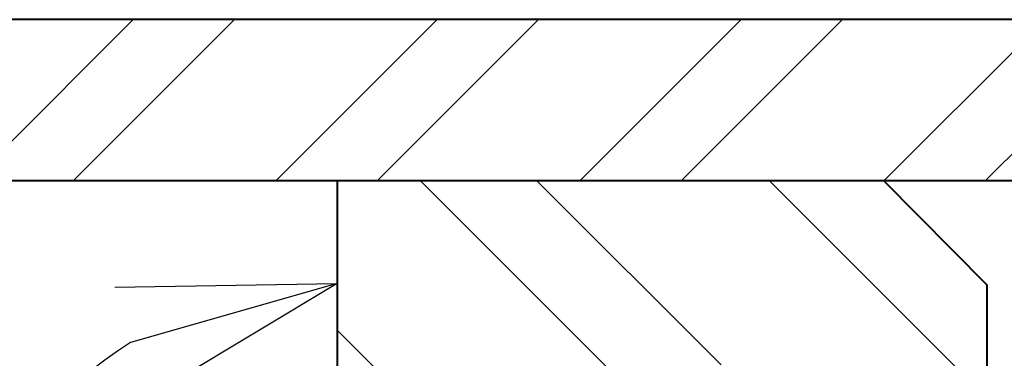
# Model space of a CAD drawing. Header units: metres. Extents: x -113 to 705, y -50 to 519.
# Tile 178 of 208: x 108.68 to 115.55, y 310.24 to 312.6. Entities that reach past the tile are written whole.
import ezdxf
from ezdxf.enums import TextEntityAlignment as Align

# ---------------------------------------------------------------- set-up
doc = ezdxf.new("R2010")
doc.units = ezdxf.units.M
doc.header["$MEASUREMENT"] = 0
for name, color, linetype, lineweight in [('B_ANNO_DIM', 7, 'Continuous', 18), ('B_DETAIL', 7, 'Continuous', 18), ('B_DETAIL_OBJ', 7, 'Continuous', 40), ('B_STEEL', 92, 'Continuous', 18)]:
    doc.layers.add(name, color=color, linetype=linetype, lineweight=lineweight)
doc.styles.add('Annotative', font='calibri.ttf', dxfattribs={"height": 0.0625})
doc.styles.get("Standard").update_dxf_attribs({"font": 'calibri.ttf'})
doc.dimstyles.new('Annotative', dxfattribs={"dimscale": 0, "dimtxt": 0.0625, "dimasz": 0.0625, "dimexe": 0.03125, "dimexo": 0.03125, "dimgap": 0.03125, "dimtad": 1, "dimdec": 3, "dimzin": 3, "dimdsep": 46, "dimlunit": 4, "dimtxsty": 'Standard', "dimblk": 'OPEN30', "dimcen": 0.03125, "dimaunit": 1, "dimadec": 0, "dimazin": 3, "dimtfac": 0.75, "dimtdec": 3, "dimtofl": 0, "dimtmove": 0, "dimatfit": 3, "dimldrblk": 'OPEN30', "dimfxl": 1, "dimtfill": 1, "dimfrac": 1, "dimtolj": 1, "dimtzin": 0, "dimarcsym": 0})

# ---------------------------------------------------------------- blocks, each defined once
blk = doc.blocks.new('_Open30')
at = {"color": 0, "linetype": 'ByBlock', "lineweight": -2}
for p, q in [((-1, 0.2679), (0, 0)), ((0, 0), (-1, -0.2679)), ((0, 0), (-1, 0))]:
    blk.add_line(p, q, dxfattribs=at)
blk = doc.blocks.new('*D1872')
at = {"layer": 'B_ANNO_DIM', "color": 0, "lineweight": -2, "transparency": 16777216}
blk.add_arc((223.7265, 41.1888), 2.7299, 121.89276, 193.10724, dxfattribs=at)
at = {"layer": 'Defpoints', "color": 0, "transparency": 16777216}
for p in [(223.7265, 44.6384), (221.7962, 43.1192), (223.7134, 41.1758), (223.7265, 38.7952), (218.3251, 35.7874)]:
    blk.add_point(p, dxfattribs=at)
at = {"layer": 'B_ANNO_DIM', "color": 0, "lineweight": -2, "transparency": 16777216, "xscale": 1.5, "yscale": 1.5, "zscale": 1.5}
for p, rotation in [((223.7265, 43.9187), 15.94637913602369), ((221.7962, 39.2585), 299.0536208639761)]:
    blk.add_blockref('_Open30', p, dxfattribs=dict(at, rotation=rotation))
at = {"layer": 'B_ANNO_DIM', "color": 0, "transparency": 16777216, "insert": (219.5631, 42.0338), "char_height": 1.5, "attachment_point": 5, "rotation": 78.52758, "bg_fill": 3, "box_fill_scale": 1.25, "bg_fill_color": 256, "bg_fill_true_color": 13158600, "bg_fill_transparency": 0}
blk.add_mtext('\\A1;135°', dxfattribs=at)
blk = doc.blocks.new('*U1841')
at = {"layer": 'B_DETAIL'}
h = blk.add_hatch(dxfattribs=at)
h.set_pattern_fill('ANSI32', color=256, scale=4.592338, angle=90)
h.set_pattern_definition([(135, (232.285, -13.9113), (-1.217727, -1.217727), []), (135, (232.285, -13.0995), (-1.217727, -1.217727), [])])
h.paths.add_polyline_path([(223.7265, 44.6384), (227.5382, 44.6384), (228.2622, 43.908), (228.2622, 42.8156), (228.0858, 42.6329), (227.09, 42.6334, 0.901732), (225.8516, 42.9212), (225.0788, 40.6767, 1), (226.2874, 40.2606), (226.4187, 40.642, -0.714138), (227.5375, 40.2581), (227.5382, 38.7952), (223.7265, 38.7952)])
at = {"layer": 'B_STEEL'}
h = blk.add_hatch(dxfattribs=at)
h.set_pattern_fill('ANSI32', color=256, scale=4)
h.set_pattern_definition([(45, (147.736, -313.11), (-1.06066, 1.06066), []), (45, (148.4431, -313.11), (-1.06066, 1.06066), [])])
h.paths.add_polyline_path([(234.1182, 45.7634), (243.5557, 45.7634), (244.8491, 44.6384), (234.1182, 44.6384)])
h.paths.add_polyline_path([(228.2622, 45.7634), (234.1182, 45.7634), (234.1182, 44.6384), (228.2622, 44.6384)])
h.paths.add_polyline_path([(207.8419, 45.7634), (228.2622, 45.7634), (228.2622, 44.6384), (206.5558, 44.6384)])
h.paths.add_polyline_path([(185.5489, 45.7634), (190.2529, 45.7634), (191.5421, 44.6384), (185.5489, 44.6384)])
h.paths.add_polyline_path([(248.5785, 45.7634), (252.0101, 45.7634), (252.0101, 44.6384), (247.2851, 44.6384)])
at = {"layer": 'B_DETAIL_OBJ', "flags": 128}
blk.add_lwpolyline([(223.7265, 44.6384), (223.7265, 38.7952), (227.5382, 38.7952), (227.5375, 40.2581, 0.713683), (226.4192, 40.6426)], format="xyb", dxfattribs=at)
blk.add_lwpolyline([(228.0844, 42.6314), (228.2622, 42.8156), (228.2622, 43.908), (227.5382, 44.6384)], dxfattribs=at)
at = {"style": 'Annotative'}
blk.add_attdef('DIM4', text='', height=1.5, dxfattribs=at).set_placement((73.9918, 167.7838), align=Align.MIDDLE_CENTER)
at = {"layer": 'B_ANNO_DIM'}
dim = blk.add_angular_dim_2l(base=(221.7962, 43.1192), line1=((223.7265, 44.6384), (223.7265, 38.7952)), line2=((218.3251, 35.7874), (223.7134, 41.1758)), dimstyle='Annotative', dxfattribs=at)
dim.commit()
dim.dimension.update_dxf_attribs({"geometry": '*D1872', "text_midpoint": (221.0512, 41.7318), "dimtype": 162})
at = {"layer": 'B_DETAIL_OBJ', "flags": 128}
blk.add_lwpolyline([(252.0101, 45.7634), (185.5489, 45.7634), (185.5489, 44.6384), (252.0101, 44.6384), (252.0101, 45.7634)], dxfattribs=at)

msp = doc.modelspace()

# ---------------------------------------------------------------- block references
msp.add_blockref('*U1841', (-112.8286, 266.8387))

doc.saveas('drawing.dxf')
